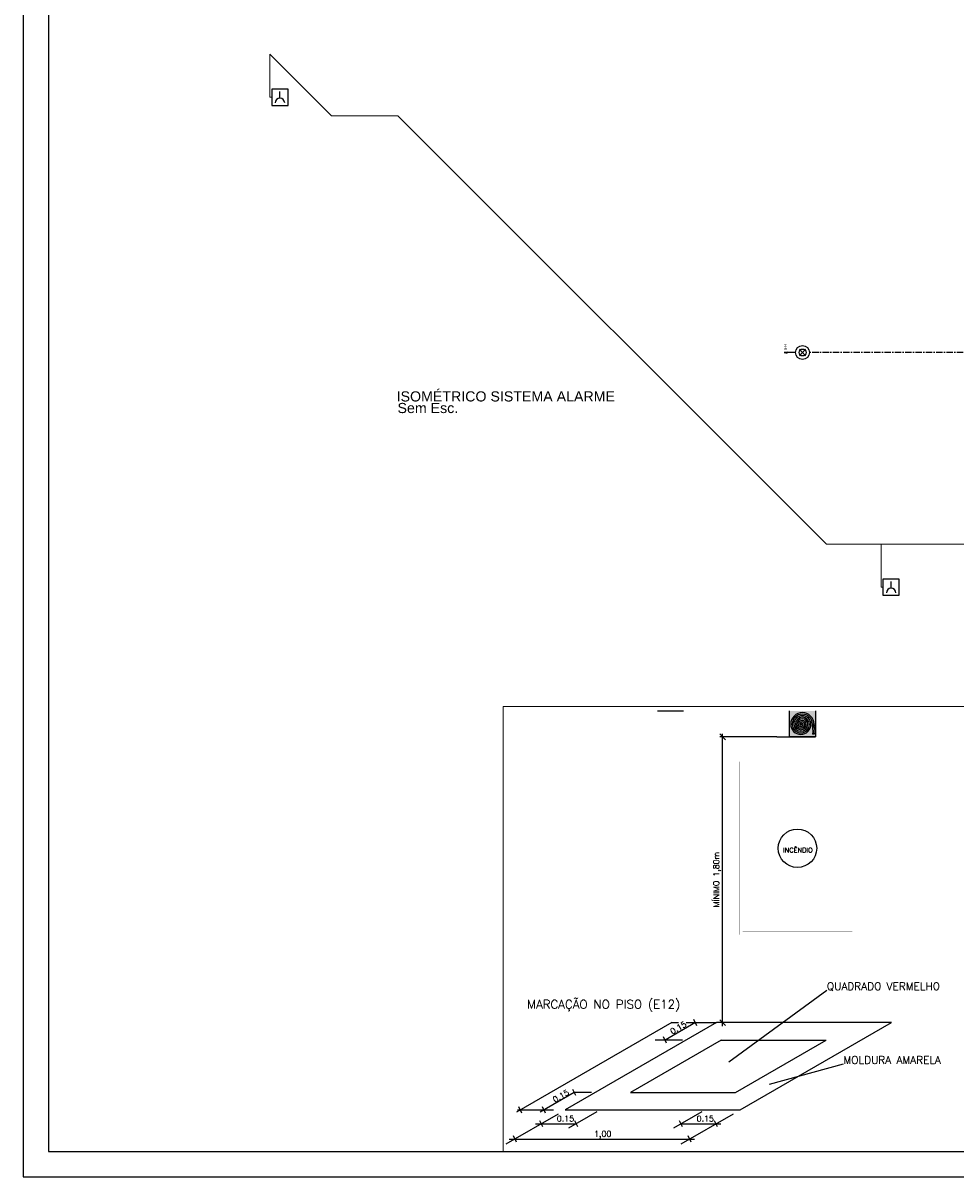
# Model space of a CAD drawing. Header units: inches. Extents: x -33917 to -601, y 26730 to 64098.
# Tile 19 of 80: x -33775 to -30100, y 41056 to 45603. Entities that reach past the tile are written whole.
import ezdxf
from ezdxf.enums import TextEntityAlignment as Align

# ---------------------------------------------------------------- set-up
doc = ezdxf.new("R2010")
doc.units = ezdxf.units.IN
doc.header["$LTSCALE"] = 0.8
doc.header["$MEASUREMENT"] = 0
doc.linetypes.add('CENTER', pattern=[50.8, 31.75, -6.35, 6.35, -6.35])
for name, color, linetype in [('3d', 7, 'Continuous'), ('CINZA', 254, 'Continuous'), ('IC-SINALIZAÇÃO', 1, 'Continuous'), ('texto', 7, 'Continuous'), ('ZSINALIZAÇÃO', 2, 'Continuous')]:
    doc.layers.add(name, color=color, linetype=linetype)
doc.layers.add('AUDIT_I_150621104406-1', color=9, linetype='Continuous', lineweight=20)
doc.layers.add('Parede', color=7, linetype='Continuous', lineweight=50)
doc.styles.add('LANA', font='stylu.ttf')
doc.styles.add('ROMANS', font='romans__.ttf')
doc.styles.add('SIMPLEX', font='simplex_.ttf', dxfattribs={"height": 0.1})
doc.styles.add('SIMPLEX2', font='SIMPLEX1.SHX')
doc.styles.add('Swis721Nto', font='swissel.ttf')

msp = doc.modelspace()

# ---------------------------------------------------------------- hatches: boundary and pattern name
at = {"layer": '3d'}
h = msp.add_hatch(color=240, dxfattribs=at)
h.paths.add_polyline_path([(-30654.027, 42790.495), (-30654.027, 42892.697), (-30756.23, 42892.697), (-30756.23, 42790.495)])
h.paths.add_polyline_path([(-30657.604, 42838.189), (-30657.604, 42832.057), (-30666.802, 42832.057), (-30666.802, 42838.189)], flags=16)
h.paths.add_polyline_path([(-30659.137, 42830.354), (-30659.904, 42805.825), (-30664.503, 42805.825), (-30665.269, 42830.354)], flags=16)
h.paths.add_polyline_path([(-30659.137, 42804.292), (-30659.137, 42801.226), (-30665.269, 42801.226), (-30665.269, 42804.292)], flags=16)

# ---------------------------------------------------------------- linework, layer by layer
at = {"layer": '3d', "color": 240}
for p, q in [((-32730.937, 45342.507), (-32794.999, 45342.507)), ((-32794.999, 45342.507), (-32794.999, 45278.446)), ((-32762.968, 45306.634), (-32762.968, 45333.233)), ((-32730.937, 45278.446), (-32730.937, 45342.507)), ((-32794.999, 45278.446), (-32730.937, 45278.446)), ((-30776.395, 44304.709), (-30764.389, 44307.136)), ((-30776.395, 44304.709), (-30764.588, 44302.156)), ((-30731.805, 44304.709), (-30776.395, 44304.709)), ((-30716.393, 44291.003), (-30692.392, 44318.415)), ((-30692.392, 44291.003), (-30716.393, 44318.415)), ((-30323.524, 43412.261), (-30387.586, 43412.261)), ((-30387.586, 43412.261), (-30387.586, 43348.199)), ((-30355.555, 43376.387), (-30355.555, 43402.986)), ((-30323.524, 43348.199), (-30323.524, 43412.261)), ((-30387.586, 43348.199), (-30323.524, 43348.199)), ((-31024.318, 41595.619), (-31382.021, 41389.098)), ((-31024.318, 41595.619), (-30611.277, 41595.619)), ((-30968.981, 41389.098), (-30611.277, 41595.619)), ((-31382.021, 41389.098), (-30968.981, 41389.098))]:
    msp.add_line(p, q, dxfattribs=at)
at = {"layer": '3d', "color": 240, "linetype": 'CENTER'}
msp.add_line((-29624.808, 44303.906), (-30676.98, 44304.648), dxfattribs=at)
at = {"layer": '3d', "color": 240, "const_width": 0.263}
for points in [[(-30951.548, 42010.783), (-30497.33, 42010.783), (-30497.33, 42692.111), (-30951.548, 42692.111)], [(-30940.193, 42022.139), (-30508.685, 42022.139), (-30508.685, 42680.756), (-30940.193, 42680.756)]]:
    msp.add_lwpolyline(points, close=True, dxfattribs=at)
at = {"layer": '3d', "color": 240}
for centre, radius in [((-30704.392, 44304.709), 27.412), ((-30704.392, 44304.709), 13.706), ((-30724.439, 42351.447), 75.703)]:
    msp.add_circle(centre, radius, dxfattribs=at)
for centre in [(-32762.968, 45287.853), (-30355.555, 43357.607)]:
    msp.add_arc(centre, 18.781, 0, 180, dxfattribs=at)
at = {"layer": 'AUDIT_I_150621104406-1', "color": 9}
msp.add_lwpolyline([(-31883.058, 41156.48), (-27285.344, 41156.48), (-27285.344, 42910.373), (-31883.058, 42910.373)], close=True, dxfattribs=at)
at = {"layer": 'CINZA', "color": 7, "lineweight": 5}
for p, q in [((-32802.499, 45480.477), (-32802.499, 45310.477)), ((-32559.514, 45237.492), (-32802.499, 45480.477)), ((-32802.499, 45310.477), (-32794.999, 45310.477)), ((-32297.907, 45237.492), (-32559.514, 45237.492)), ((-30611.394, 43550.979), (-32297.907, 45237.492)), ((-30328.788, 43550.23), (-30611.084, 43550.23)), ((-30395.086, 43550.23), (-30395.086, 43380.23)), ((-29695.866, 43550.23), (-30328.788, 43550.23)), ((-30395.086, 43380.23), (-30387.586, 43380.23))]:
    msp.add_line(p, q, dxfattribs=at)
at = {"layer": 'IC-SINALIZAÇÃO', "color": 7}
for p, q in [((-31275.107, 42892.697), (-31172.905, 42892.697)), ((-30756.23, 42790.495), (-30756.23, 42892.697)), ((-30654.027, 42892.697), (-30654.027, 42790.495)), ((-30666.802, 42838.189), (-30666.802, 42832.057)), ((-30657.604, 42838.189), (-30666.802, 42838.189)), ((-30657.604, 42832.057), (-30666.802, 42832.057)), ((-30659.137, 42839.893), (-30665.269, 42839.893)), ((-30665.269, 42830.354), (-30659.137, 42830.354)), ((-30665.269, 42830.354), (-30664.503, 42805.825)), ((-30659.137, 42830.354), (-30659.904, 42805.825)), ((-30657.604, 42838.189), (-30657.604, 42832.057)), ((-30654.027, 42790.495), (-30756.23, 42790.495)), ((-30659.137, 42804.292), (-30665.269, 42804.292)), ((-30665.269, 42804.292), (-30665.269, 42801.226)), ((-30659.137, 42801.226), (-30665.269, 42801.226)), ((-30664.503, 42805.825), (-30659.904, 42805.825)), ((-30659.137, 42804.292), (-30659.137, 42801.226))]:
    msp.add_line(p, q, dxfattribs=at)
for centre, radius, start, end in [((-30705.128, 42839.893), 45.991, 0, 180), ((-30705.128, 42839.893), 39.859, 0, 180), ((-30705.128, 42839.893), 33.727, 0, 180), ((-30711.261, 42839.893), 39.859, 180, 0), ((-30711.261, 42839.893), 33.727, 180, 0), ((-30711.261, 42839.893), 27.595, 180, 0), ((-30705.128, 42839.893), 27.595, 0, 180), ((-30711.261, 42839.893), 21.463, 180, 0), ((-30705.128, 42839.893), 21.463, 0, 180), ((-30711.261, 42839.893), 15.33, 180, 0), ((-30705.128, 42839.893), 15.33, 0, 180), ((-30711.261, 42839.893), 9.198, 180, 0), ((-30705.128, 42839.893), 9.198, 0, 180), ((-30711.261, 42839.893), 3.066, 180, 0), ((-30705.128, 42839.893), 3.066, 0, 180)]:
    msp.add_arc(centre, radius, start, end, dxfattribs=at)
at = {"layer": 'texto'}
for points in [[(-33774.668, 41056.48), (-22102.108, 41056.48), (-22102.108, 49056.48), (-33774.668, 49056.48)], [(-33674.668, 41156.48), (-22202.108, 41156.48), (-22202.108, 48956.48), (-33674.668, 48956.48)]]:
    msp.add_lwpolyline(points, close=True, dxfattribs=at)
at = {"layer": 'ZSINALIZAÇÃO', "color": 1, "linetype": 'ByBlock'}
for p, q in [((-31007.904, 42779.139), (-31030.614, 42801.85)), ((-31007.904, 42779.139), (-31030.614, 42801.85)), ((-30805.42, 42790.495), (-31030.614, 42790.495)), ((-30805.42, 42790.495), (-31030.614, 42790.495)), ((-31019.259, 41650.824), (-31019.259, 42801.85)), ((-31219.56, 41664.459), (-31193.036, 41664.459)), ((-31163.151, 41664.459), (-31042.763, 41664.459)), ((-31007.904, 41653.103), (-31030.614, 41675.814)), ((-31016.133, 41664.459), (-31030.614, 41664.459)), ((-31756.19, 41265.683), (-31595.783, 41265.683)), ((-31182.743, 41265.683), (-31026.002, 41265.683)), ((-31859.777, 41205.877), (-31129.589, 41205.877))]:
    msp.add_line(p, q, dxfattribs=at)
at = {"layer": 'ZSINALIZAÇÃO', "color": 1, "linetype": 'Continuous'}
msp.add_line((-30805.42, 42790.495), (-30654.027, 42790.495), dxfattribs=at)
at = {"layer": 'ZSINALIZAÇÃO', "color": 1}
for p, q in [((-30994.803, 41510.243), (-30608.269, 41792.693)), ((-31219.56, 41664.459), (-31831.099, 41311.387)), ((-31126.416, 41664.459), (-31245.651, 41595.619)), ((-31120.401, 41652.074), (-31132.432, 41676.843)), ((-31239.635, 41583.234), (-31251.666, 41608.003)), ((-31177.774, 41595.619), (-31285.091, 41595.619)), ((-30834.242, 41421.773), (-30543.476, 41501.964)), ((-31603.354, 41389.098), (-31737.955, 41311.387)), ((-31597.339, 41376.714), (-31609.37, 41401.483)), ((-31535.478, 41389.098), (-31603.354, 41389.098)), ((-31809.718, 41307.874), (-31821.749, 41332.643)), ((-31716.573, 41307.874), (-31728.604, 41332.643)), ((-31666.544, 41304.319), (-31872.547, 41185.383)), ((-31826.605, 41320.258), (-31685.827, 41320.258)), ((-31514.781, 41312.45), (-31626.306, 41248.061)), ((-31101.74, 41312.45), (-31213.266, 41248.061)), ((-30978.143, 41304.319), (-31184.146, 41185.383)), ((-31727.448, 41253.299), (-31739.479, 41278.067)), ((-31589.768, 41253.299), (-31601.799, 41278.067)), ((-31176.727, 41253.299), (-31188.758, 41278.067)), ((-31039.047, 41253.299), (-31051.078, 41278.067)), ((-31831.036, 41193.492), (-31843.066, 41218.261)), ((-31142.635, 41193.492), (-31154.666, 41218.261))]:
    msp.add_line(p, q, dxfattribs=at)
at = {"layer": 'ZSINALIZAÇÃO', "linetype": 'Continuous', "ltscale": 0.001}
for p, q in [((-31042.763, 41664.459), (-31638.936, 41320.258)), ((-30354.363, 41664.459), (-31042.763, 41664.459)), ((-30950.535, 41320.258), (-30354.363, 41664.459)), ((-31638.936, 41320.258), (-30950.535, 41320.258))]:
    msp.add_line(p, q, dxfattribs=at)

# ---------------------------------------------------------------- texts
at = {"layer": '3d', "color": 240, "style": 'LANA'}
msp.add_text('H-R', height=10, rotation=270, dxfattribs=at).set_placement((-30777.273, 44338.176))
at = {"layer": '3d', "color": 240, "style": 'ROMANS'}
msp.add_text('INCÊNDIO', height=18.9258, dxfattribs=at).set_placement((-30722.714, 42346.802), align=Align.MIDDLE)
at = {"layer": 'Parede', "style": 'Swis721Nto'}
for s, p in [('ISOMÉTRICO SISTEMA ALARME', (-32303.235, 44111.791)), ('Sem Esc.', (-32299.777, 44066.134))]:
    msp.add_text(s, height=40, dxfattribs=at).set_placement(p)
at = {"layer": 'ZSINALIZAÇÃO', "color": 7, "linetype": 'Continuous', "ltscale": 0.001}
for s, height, rotation, style, p in [('MÍNIMO 1,80m', 22.71094, 90, 'SIMPLEX2', (-31032.886, 42118.73)), ('0.15', 22.7109, 30, 'SIMPLEX', (-31217.54, 41617.532)), ('0.15', 22.7109, 30, 'SIMPLEX', (-31680.149, 41348.62))]:
    msp.add_text(s, height=height, rotation=rotation, dxfattribs=dict(at, style=style)).set_placement(p)
for s, height, style, p in [('QUADRADO VERMELHO', 30.28125, 'ROMANS', (-30608.269, 41792.693)), ('MARCAÇÃO NO PISO (E12)', 34.06641, 'SIMPLEX', (-31789.13, 41719.64)), ('MOLDURA AMARELA', 30.28125, 'ROMANS', (-30543.476, 41501.964)), ('0.15', 22.7109, 'SIMPLEX', (-31672.46, 41274.718)), ('0.15', 22.7109, 'SIMPLEX', (-31121.739, 41274.718)), ('1,00', 22.7109, 'SIMPLEX', (-31525.632, 41214.911))]:
    msp.add_text(s, height=height, dxfattribs=dict(at, style=style)).set_placement(p)

doc.saveas('drawing.dxf')
